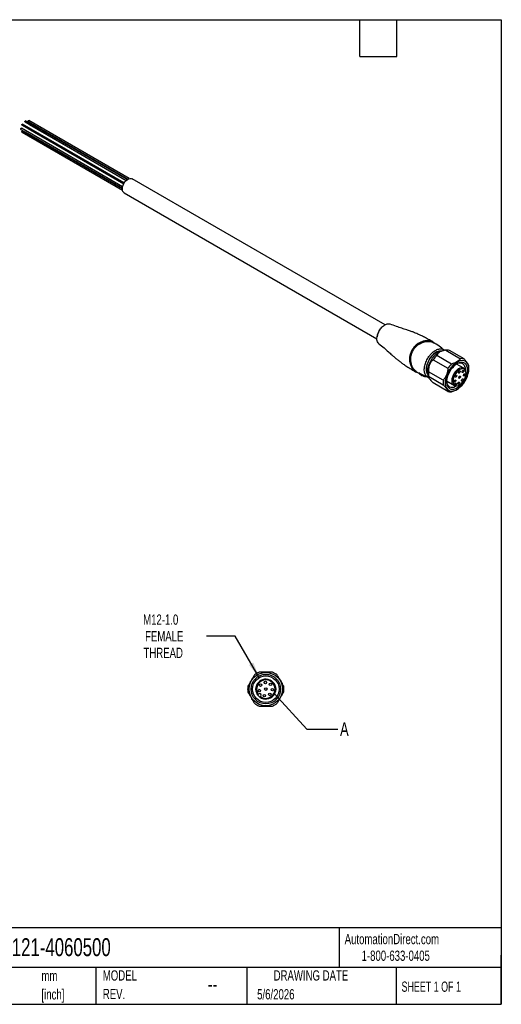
# Model space of a CAD drawing. Header units: millimetres. Extents: x 13 to 546, y 13 to 419.
# Tile 2 of 2: x 347 to 546, y 13 to 419. Entities that reach past the tile are written whole.
import ezdxf

# ---------------------------------------------------------------- set-up
doc = ezdxf.new("R2010")
doc.units = ezdxf.units.MM
doc.header["$LTSCALE"] = 2
doc.linetypes.add('SLD-Solid', pattern=[0])
doc.layers.add('DIMENSIONS', color=140, linetype='SLD-Solid', lineweight=25)
doc.layers.add('TEXT', color=140, linetype='SLD-Solid', lineweight=25)
doc.styles.add('SLDTEXTSTYLE0', font='TXT', dxfattribs={"width": 0.7})
doc.styles.add('SLDTEXTSTYLE1', font='TXT', dxfattribs={"width": 0.65})
doc.dimstyles.new('SLDDIMSTYLE5', dxfattribs={"dimtxt": 4.316016, "dimasz": 6.604, "dimexe": 0, "dimexo": 0.0625, "dimgap": 1.079004, "dimtad": 0, "dimtih": 1, "dimtoh": 1, "dimdec": 1, "dimrnd": 1e-09, "dimzin": 12, "dimdsep": 46, "dimtxsty": 'SLDTEXTSTYLE0', "dimsah": 1, "dimcen": 0, "dimadec": 0, "dimazin": 3, "dimtfac": 1, "dimtdec": 1, "dimtofl": 0, "dimtmove": 0, "dimatfit": 3, "dimfxl": 0, "dimfrac": 2, "dimtolj": 1, "dimtzin": 12, "dimarcsym": 0})
doc.dimstyles.new('SLDDIMSTYLE6', dxfattribs={"dimtxt": 0.18, "dimasz": 6.604, "dimexe": 0, "dimexo": 0.0625, "dimgap": 0, "dimtad": 0, "dimtih": 1, "dimtoh": 1, "dimdec": 0, "dimrnd": 1e-09, "dimzin": 0, "dimdsep": 46, "dimtxsty": 'Standard', "dimblk1": 'NONE', "dimblk2": 'NONE', "dimsah": 1, "dimcen": 0.09, "dimadec": 0, "dimazin": 0, "dimtfac": 6.604, "dimtdec": 0, "dimtofl": 0, "dimtmove": 0, "dimatfit": 3, "dimldrblk": 'NONE', "dimfxl": 0, "dimfrac": 2, "dimtolj": 1, "dimtzin": 0, "dimarcsym": 0})

# ---------------------------------------------------------------- blocks, each defined once
blk = doc.blocks.new('SW_NOTE_0')
at = {"layer": 'TEXT', "color": 0, "char_height": 4.233, "attachment_point": 1, "style": 'SLDTEXTSTYLE0'}
for s, insert in [('mm', (0, 5.46)), ('[inch]', (0, -2.19))]:
    blk.add_mtext(s, dxfattribs=dict(at, insert=insert))
blk = doc.blocks.new('SW_NOTE_0_6')
at = {"layer": 'TEXT', "color": 0, "char_height": 4.233, "attachment_point": 1, "style": 'SLDTEXTSTYLE0'}
for s, insert in [('MODEL', (0, 5.46)), ('REV.', (0, -2.19))]:
    blk.add_mtext(s, dxfattribs=dict(at, insert=insert))
blk = doc.blocks.new('_D_4')
at = {"layer": 'DIMENSIONS'}
for p, q in [((436.15, 164.71), (424.24, 164.71)), ((446.06, 147.55), (436.15, 164.71))]:
    blk.add_line(p, q, dxfattribs=at)
blk.add_solid([(446.06, 147.55), (443.64, 153.78), (441.88, 152.76)], dxfattribs=at)
at = {"layer": 'DIMENSIONS', "char_height": 4.233, "attachment_point": 1, "style": 'SLDTEXTSTYLE0'}
for s, insert in [('M12-1.0', (398.12, 173.6)), ('FEMALE', (398.92, 166.74)), ('THREAD', (398.28, 159.88))]:
    blk.add_mtext(s, dxfattribs=dict(at, insert=insert))
blk = doc.blocks.new('_None')

msp = doc.modelspace()

# ---------------------------------------------------------------- linework, layer by layer
for p, q in [((389.65, 350.13), (347.83, 374.27)), ((348.1, 375.57), (390.1, 351.32)), ((390.36, 351.77), (348.35, 376.02)), ((349.35, 376.89), (391.16, 352.75)), ((391.58, 353.1), (349.6, 377.34)), ((350.6, 377.02), (391.78, 353.24)), ((350.6, 374.13), (390.1, 351.32)), ((392.33, 353.52), (350.85, 377.46)), ((351.11, 375.87), (391.16, 352.75)), ((347.58, 373.83), (389.55, 349.6)), ((348.1, 372.69), (389.57, 348.74)), ((389.54, 349.35), (348.35, 373.13)), ((349.35, 372.81), (389.55, 349.6)), ((498.06, 293.16), (393.58, 353.48)), ((390.23, 347.68), (494.74, 287.35)), ((495.9, 291.01), (495.67, 290.68)), ((517.8, 286.1), (517.59, 286.18)), ((517.63, 286.13), (517.84, 286.04)), ((525.48, 276.98), (519.4, 280.5)), ((523.18, 282.69), (522.08, 282.54)), ((523.21, 282.69), (529.29, 279.18)), ((530.72, 279.06), (524.64, 282.57)), ((517.97, 278.72), (524.05, 275.21)), ((530.56, 275.27), (527.6, 276.98)), ((510.95, 273.72), (510.77, 273.79)), ((511.05, 273.77), (512.32, 273.07)), ((512.25, 273.04), (512.22, 272.98)), ((512.24, 273.18), (512.3, 273.14)), ((512.38, 273), (512.33, 272.93)), ((522.14, 270.3), (516.06, 273.81)), ((531.39, 274.08), (531.22, 274.47)), ((531.27, 274.37), (531.27, 274.61)), ((532.69, 274.94), (532.69, 275.43)), ((514.38, 272.08), (516.09, 271.46)), ((514.53, 271.87), (514.49, 271.81)), ((514.65, 271.73), (514.72, 271.86)), ((515.92, 271.87), (516.12, 271.4)), ((516.06, 271.9), (522.14, 268.39)), ((524.05, 265.68), (517.97, 269.19)), ((523.5, 269.93), (526.17, 268.4)), ((526.82, 268.02), (523.5, 269.93)), ((526.66, 268.45), (526.77, 268.62)), ((527.42, 268.25), (526.77, 268.62)), ((527.42, 268.25), (527.31, 268.07)), ((527.48, 267.99), (527.91, 268.05)), ((527.74, 266.45), (527.81, 266.49)), ((442.47, 145.82), (442.51, 145.91)), ((442.51, 145.91), (442.64, 146.11)), ((443.01, 138.76), (442.95, 138.69)), ((443.02, 138.74), (442.96, 138.68)), ((443.08, 138.51), (443.03, 138.57)), ((445.69, 140.59), (445.84, 140.74)), ((446.76, 139.82), (446.61, 139.67))]:
    msp.add_line(p, q)
at = {"flags": 128}
for points in [[(347.58, 373.83), (347.58, 373.83), (347.54, 373.88), (347.53, 373.95), (347.54, 374.04), (347.58, 374.13), (347.64, 374.2), (347.71, 374.26), (347.78, 374.28), (347.83, 374.27)], [(348.1, 375.57), (348.1, 375.57), (348.06, 375.62), (348.04, 375.69), (348.06, 375.78), (348.1, 375.87), (348.16, 375.95), (348.22, 376), (348.29, 376.03), (348.35, 376.02)], [(349.35, 376.89), (349.35, 376.89), (349.31, 376.94), (349.29, 377.01), (349.31, 377.1), (349.35, 377.19), (349.41, 377.27), (349.47, 377.32), (349.54, 377.35), (349.6, 377.34)], [(350.6, 377.02), (350.56, 377.06), (350.54, 377.13), (350.56, 377.22), (350.6, 377.31), (350.66, 377.39), (350.72, 377.45), (350.79, 377.47), (350.85, 377.46)], [(350.6, 374.13), (350.6, 374.13), (350.59, 374.13)], [(351.11, 375.87), (351.11, 375.87), (351.11, 375.88)], [(348.1, 372.69), (348.1, 372.69), (348.06, 372.73), (348.04, 372.8), (348.06, 372.89), (348.1, 372.98), (348.16, 373.06), (348.22, 373.12), (348.29, 373.14), (348.35, 373.13)], [(349.35, 372.81), (349.35, 372.81), (349.34, 372.81)], [(390.23, 347.68), (390, 347.85), (389.73, 348.24), (389.57, 348.76), (389.54, 349.37), (389.63, 350.05), (389.85, 350.76), (390.18, 351.46), (390.6, 352.11), (391.09, 352.68), (391.63, 353.14), (392.18, 353.46), (392.71, 353.62), (393.2, 353.62), (393.58, 353.48)], [(521.27, 282.34), (520.89, 282.35), (520.22, 282.25), (519.52, 281.99), (518.82, 281.58), (518.12, 281.03), (517.45, 280.37), (516.84, 279.61), (516.3, 278.77), (515.84, 277.88), (515.49, 276.97), (515.25, 276.06), (515.12, 275.18), (515.12, 274.36), (515.25, 273.63), (515.49, 273), (515.69, 272.68)], [(515.67, 272.8), (515.51, 273.06), (515.28, 273.71), (515.16, 274.47), (515.18, 275.31), (515.32, 276.21), (515.59, 277.14), (515.98, 278.07), (516.46, 278.97), (517.04, 279.8), (517.68, 280.55), (518.37, 281.19), (519.09, 281.7), (519.81, 282.06), (520.51, 282.26), (521.16, 282.29)], [(515.61, 273.65), (515.67, 274.57), (515.86, 275.54), (516.16, 276.53), (516.57, 277.52), (517.08, 278.48), (517.67, 279.38), (518.34, 280.21), (519.05, 280.94), (519.81, 281.55), (520.57, 282.03), (521.34, 282.36), (522.07, 282.54), (522.08, 282.54)], [(532.69, 274.94), (532.62, 275.81), (532.43, 276.58), (532.13, 277.24), (531.71, 277.76), (531.19, 278.14), (530.58, 278.36), (529.9, 278.42), (529.16, 278.32), (528.4, 278.06), (527.61, 277.64), (526.83, 277.08), (526.08, 276.39), (525.37, 275.59), (524.72, 274.71), (524.15, 273.75), (523.68, 272.75), (523.32, 271.74), (523.07, 270.74), (522.94, 269.77), (522.94, 268.86), (523.07, 268.04), (523.32, 267.32), (523.68, 266.73), (524.15, 266.28), (524.72, 265.98), (525.37, 265.84), (526.08, 265.86), (526.83, 266.04), (527.61, 266.38), (528.4, 266.87), (529.16, 267.5), (529.9, 268.24), (530.58, 269.09), (531.19, 270.01), (531.71, 270.99), (532.13, 272), (532.43, 273.01), (532.62, 274), (532.69, 274.94)], [(532.12, 274.61), (532.06, 275.42), (531.87, 276.13), (531.57, 276.73), (531.16, 277.19), (530.66, 277.51), (530.07, 277.67), (529.42, 277.67), (528.72, 277.52), (527.99, 277.21), (527.26, 276.75), (526.54, 276.16), (525.87, 275.45), (525.24, 274.65), (524.69, 273.77), (524.23, 272.85), (523.88, 271.91), (523.63, 270.97), (523.51, 270.06), (523.51, 269.22), (523.63, 268.46), (523.88, 267.8), (524.23, 267.27), (524.69, 266.88), (525.24, 266.64), (525.87, 266.55), (526.54, 266.63), (527.26, 266.87), (527.99, 267.25), (528.72, 267.78), (529.42, 268.43), (530.07, 269.19), (530.66, 270.03), (531.16, 270.93), (531.57, 271.87), (531.87, 272.81), (532.06, 273.74), (532.12, 274.61)], [(531.22, 274.47), (530.95, 274.94), (530.56, 275.27), (530.08, 275.44), (529.53, 275.44), (528.94, 275.27), (528.32, 274.94), (527.71, 274.47), (527.14, 273.87), (526.63, 273.18), (526.21, 272.42), (525.89, 271.62), (525.69, 270.83), (525.62, 270.08), (525.67, 269.41), (525.86, 268.84), (526.17, 268.4), (526.17, 268.4)], [(527.31, 268.07), (527.83, 268.04), (528.4, 268.18), (528.99, 268.47), (529.58, 268.92), (530.13, 269.49), (530.62, 270.15), (531.02, 270.88), (531.32, 271.65), (531.51, 272.4), (531.56, 273.11), (531.49, 273.75), (531.29, 274.28), (530.97, 274.67), (530.55, 274.91), (530.05, 274.99), (529.5, 274.9), (528.91, 274.65), (528.32, 274.24), (527.76, 273.71), (527.25, 273.06), (526.82, 272.35), (526.48, 271.59), (526.27, 270.83), (526.18, 270.1), (526.21, 269.44), (526.38, 268.88), (526.66, 268.45)], [(527.67, 272.17), (527.64, 272), (527.56, 271.82), (527.45, 271.67), (527.31, 271.56), (527.18, 271.51), (527.06, 271.53), (526.99, 271.62), (526.96, 271.76), (526.99, 271.93), (527.06, 272.11), (527.18, 272.27), (527.31, 272.37), (527.45, 272.42), (527.56, 272.4), (527.64, 272.31), (527.67, 272.17)], [(529.09, 273.88), (529.06, 273.71), (528.98, 273.53), (528.87, 273.37), (528.73, 273.26), (528.6, 273.22), (528.48, 273.24), (528.41, 273.33), (528.38, 273.47), (528.41, 273.64), (528.48, 273.82), (528.6, 273.97), (528.73, 274.08), (528.87, 274.13), (528.98, 274.11), (529.06, 274.02), (529.09, 273.88)], [(530.6, 274.1), (530.57, 273.92), (530.49, 273.75), (530.38, 273.59), (530.24, 273.48), (530.11, 273.44), (529.99, 273.46), (529.92, 273.55), (529.89, 273.69), (529.92, 273.86), (529.99, 274.04), (530.11, 274.19), (530.24, 274.3), (530.38, 274.35), (530.49, 274.33), (530.57, 274.24), (530.6, 274.1)], [(531.16, 272.68), (531.13, 272.51), (531.06, 272.33), (530.94, 272.18), (530.81, 272.07), (530.67, 272.02), (530.56, 272.04), (530.48, 272.13), (530.45, 272.27), (530.48, 272.44), (530.56, 272.62), (530.67, 272.77), (530.81, 272.88), (530.94, 272.93), (531.06, 272.91), (531.13, 272.82), (531.16, 272.68)], [(523.5, 269.94), (523.51, 269.73), (523.63, 269.01), (523.88, 268.4), (524.24, 267.91), (524.7, 267.57), (525.24, 267.38), (525.85, 267.36), (526.52, 267.49), (527.21, 267.78), (527.59, 268.01)], [(527.32, 270.15), (527.29, 269.98), (527.22, 269.8), (527.1, 269.65), (526.97, 269.54), (526.83, 269.49), (526.72, 269.51), (526.64, 269.6), (526.61, 269.74), (526.64, 269.91), (526.72, 270.09), (526.83, 270.25), (526.97, 270.35), (527.1, 270.4), (527.22, 270.38), (527.29, 270.29), (527.32, 270.15)], [(526.77, 268.62), (526.92, 268.83), (527.09, 268.97), (527.27, 269.03), (527.42, 269), (527.52, 268.88), (527.55, 268.7), (527.52, 268.48), (527.42, 268.25)], [(528.82, 269.29), (528.79, 269.11), (528.71, 268.94), (528.6, 268.78), (528.46, 268.67), (528.33, 268.63), (528.21, 268.65), (528.14, 268.74), (528.11, 268.88), (528.14, 269.05), (528.21, 269.23), (528.33, 269.38), (528.46, 269.49), (528.6, 269.54), (528.71, 269.51), (528.79, 269.43), (528.82, 269.29)], [(529.22, 271.72), (529.19, 271.54), (529.12, 271.37), (529, 271.21), (528.87, 271.1), (528.73, 271.06), (528.62, 271.08), (528.54, 271.17), (528.51, 271.31), (528.54, 271.48), (528.62, 271.66), (528.73, 271.81), (528.87, 271.92), (529, 271.97), (529.12, 271.94), (529.19, 271.86), (529.22, 271.72)], [(530.39, 270.6), (530.36, 270.43), (530.29, 270.25), (530.17, 270.09), (530.04, 269.99), (529.9, 269.94), (529.79, 269.96), (529.71, 270.05), (529.68, 270.19), (529.71, 270.36), (529.79, 270.54), (529.9, 270.69), (530.04, 270.8), (530.17, 270.85), (530.29, 270.83), (530.36, 270.74), (530.39, 270.6)], [(526.82, 268.02), (527.35, 267.98), (527.48, 267.99)]]:
    msp.add_lwpolyline(points, dxfattribs=at)
for centre, radius in [((448.81, 142.79), 6.9), ((448.81, 142.79), 6.1), ((448.81, 142.79), 5.5), ((446.12, 142.21), 0.5), ((446.61, 144.44), 0.5), ((448.62, 145.53), 0.5), ((448.81, 142.79), 0.5), ((450.75, 144.73), 0.5), ((451.55, 142.59), 0.5), ((448.24, 140.1), 0.5), ((450.46, 140.59), 0.5)]:
    msp.add_circle(centre, radius)
for centre, radius, start, end in [((528.05, 272.08), 12.07, 135.7784, 146.6324), ((523.66, 279.68), 3.04, 71.2455, 98.5355), ((534.13, 268.57), 12.07, 135.7784, 146.6324), ((528.92, 274.99), 2.38, 350.846, 123.6151), ((529.74, 276.17), 3.04, 71.2455, 98.5355), ((520.19, 273.54), 4.58, 178.5694, 201.3957), ((523.05, 272.85), 7.05, 172.2246, 187.7754), ((526.43, 275.45), 6.26, 359.8302, 8.2489), ((529.13, 269.34), 7.05, 172.2246, 187.7754), ((525.03, 268.56), 3.04, 251.2455, 278.5355), ((448.81, 142.79), 7.5, 111.0395, 128.9605), ((448.81, 142.79), 4.1, 234.122, 215.878), ((448.81, 142.79), 3.81, 234.8195, 215.1805), ((448.81, 142.79), 7.5, 51.0395, 68.9605), ((448.81, 142.79), 7.5, 171.0395, 188.9605), ((448.81, 142.79), 7.5, 351.0395, 8.9605), ((448.81, 142.79), 4.1, 215.878, 234.122), ((446.3, 140.28), 0.65, 315, 135), ((448.81, 142.79), 7.5, 231.0395, 248.9605), ((448.81, 142.79), 7.5, 291.0395, 308.9605)]:
    msp.add_arc(centre, radius, start, end)
for points, knots in [([(495.68, 290.67), (495.84, 290.93), (496.17, 291.45), (496.75, 292.14), (497.38, 292.72), (498.03, 293.17), (498.69, 293.48), (499.31, 293.61), (499.78, 293.62), (500.01, 293.52), (500.07, 293.5)], [0, 0, 0, 0, 0.134984, 0.2705705, 0.4062753, 0.5417518, 0.6772059, 0.8127648, 0.9483438, 1, 1, 1, 1]), ([(517.8, 286.1), (517.18, 286.46), (516.02, 287.13), (514.38, 288.02), (512.94, 288.73), (511.73, 289.29), (510.72, 289.72), (509.7, 290.14), (508.48, 290.6), (506.89, 291.16), (504.93, 291.74), (502.65, 292.49), (501.05, 293.13), (500.2, 293.47)], [0, 0, 0, 0, 0.1089095, 0.2043227, 0.2860733, 0.3541066, 0.4084004, 0.4537981, 0.5236514, 0.6132183, 0.7224105, 0.8512819, 1, 1, 1, 1]), ([(495.52, 285.37), (495.5, 285.38), (495.24, 285.49), (494.93, 286.05), (494.67, 286.99), (494.73, 288.17), (495.05, 289.44), (495.47, 290.26), (495.68, 290.67)], [0, 0, 0, 0, 0.014797, 0.21193, 0.40936, 0.606488, 0.803583, 1, 1, 1, 1]), ([(495.67, 290.68), (495.47, 290.28), (495.07, 289.48), (494.79, 288.6), (494.78, 288.21), (494.78, 288.19)], [0, 0, 0, 0, 0.487035, 0.975749, 1, 1, 1, 1]), ([(495.68, 290.67), (495.66, 290.68), (495.64, 290.69), (495.66, 290.68), (495.67, 290.68)], [0, 0, 0, 0, 0.571429, 1, 1, 1, 1]), ([(495.51, 285.35), (496.24, 284.79), (497.57, 283.74), (499.32, 282.19), (500.71, 280.86), (501.93, 279.8), (503.04, 278.88), (504.14, 278.02), (505.34, 277.14), (506.77, 276.16), (508.57, 275.02), (509.94, 274.24), (510.7, 273.8)], [0, 0, 0, 0, 0.150807, 0.277481, 0.380263, 0.459658, 0.530989, 0.602292, 0.673541, 0.757026, 0.865913, 1, 1, 1, 1]), ([(517.59, 286.18), (517.39, 286.28), (516.93, 286.49), (515.96, 286.63), (514.78, 286.61), (513.51, 286.33), (512.25, 285.81), (511.07, 285.03), (510.03, 284.04), (509.51, 283.24), (509.24, 282.84)], [0, 0, 0, 0, 0.096633, 0.225943, 0.355532, 0.484853, 0.613846, 0.742626, 0.871412, 1, 1, 1, 1]), ([(509.32, 282.8), (509.58, 283.2), (510.1, 283.99), (511.13, 284.97), (512.3, 285.74), (513.55, 286.27), (514.82, 286.55), (516, 286.58), (516.97, 286.44), (517.44, 286.22), (517.63, 286.13)], [0, 0, 0, 0, 0.1278498, 0.2559871, 0.3843252, 0.5131346, 0.6426249, 0.7727386, 0.9028144, 1, 1, 1, 1]), ([(509.67, 282.59), (510.48, 284.02), (513.33, 286.38), (516.76, 286.41), (517.94, 285.84), (518.07, 285.77)], [0, 0, 0, 0, 0.531246, 1.151033, 1.239554, 1.239554, 1.239554, 1.239554]), ([(518.41, 285.58), (518.41, 285.59), (518.29, 285.81), (518.04, 285.96), (517.8, 286.1)], [0, 0, 0, 0, 0.05305, 1, 1, 1, 1]), ([(517.84, 286.04), (518.08, 285.91), (518.33, 285.76), (518.45, 285.54), (518.45, 285.54)], [0, 0, 0, 0, 0.972343, 1, 1, 1, 1]), ([(522.61, 282.52), (521.91, 283.16), (520.51, 284.44), (518.83, 285.35), (518, 285.81)], [0, 0, 0, 0, 0.500498, 1, 1, 1, 1]), ([(509.24, 282.84), (508.83, 282.13), (508.24, 280.58), (508.13, 277.85), (509.06, 275.23), (510.15, 274.12), (510.7, 273.8)], [0, 0, 0, 0, 0.241872, 0.483745, 0.806241, 1.128738, 1.128738, 1.128738, 1.128738]), ([(510.77, 273.79), (510.22, 274.11), (509.13, 275.23), (508.21, 277.85), (508.32, 280.56), (508.91, 282.09), (509.32, 282.8)], [0, 0, 0, 0, 0.322497, 0.644993, 0.886865, 1.128738, 1.128738, 1.128738, 1.128738]), ([(510.37, 274.33), (510.14, 274.6), (509.67, 275.15), (509.12, 276.28), (508.75, 277.59), (508.63, 279.03), (508.8, 280.43), (509.16, 281.63), (509.52, 282.3), (509.67, 282.59)], [0, 0, 0, 0, 0.153231, 0.307407, 0.46003, 0.613045, 0.765744, 0.899306, 1, 1, 1, 1]), ([(515.61, 279.16), (515.8, 279.47), (516.19, 280.09), (516.86, 280.93), (517.59, 281.68), (518.35, 282.29), (519.13, 282.77), (519.9, 283.08), (520.64, 283.24), (521.4, 283.22), (522.04, 283.01), (522.38, 282.71), (522.51, 282.6)], [0, 0, 0, 0, 0.097584, 0.197996, 0.295616, 0.396092, 0.493358, 0.593435, 0.690862, 0.791112, 0.920483, 1, 1, 1, 1]), ([(523.21, 282.69), (522.65, 282.62), (522.18, 282.52), (521.35, 282.27), (521, 282.13), (520.38, 281.77), (520.13, 281.57), (519.7, 281.09), (519.53, 280.81), (519.4, 280.5)], [0, 0, 0, 0, 0.25, 0.25, 0.5, 0.5, 0.75, 0.75, 1, 1, 1, 1]), ([(516.09, 271.47), (516.05, 271.48), (515.8, 271.52), (515.4, 271.77), (514.94, 272.21), (514.58, 272.81), (514.35, 273.53), (514.25, 274.37), (514.28, 275.28), (514.44, 276.25), (514.72, 277.24), (515.11, 278.23), (515.44, 278.85), (515.61, 279.16)], [0, 0, 0, 0, 0.0179211, 0.115337, 0.2155769, 0.3129846, 0.4132156, 0.5106717, 0.6109575, 0.7083785, 0.8086313, 0.9030464, 1, 1, 1, 1]), ([(517.97, 278.72), (517.59, 278.4), (517.27, 278.07), (516.76, 277.38), (516.56, 277.01), (516.25, 276.22), (516.15, 275.8), (516.03, 274.87), (516.02, 274.37), (516.06, 273.81)], [0, 0, 0, 0, 0.25, 0.25, 0.5, 0.5, 0.75, 0.75, 1, 1, 1, 1]), ([(529.29, 279.18), (529.07, 278.92), (528.83, 278.68), (528.32, 278.25), (528.04, 278.06), (527.43, 277.7), (527.1, 277.54), (526.35, 277.25), (525.94, 277.11), (525.48, 276.98)], [0, 0, 0, 0, 0.25, 0.25, 0.5, 0.5, 0.75, 0.75, 1, 1, 1, 1]), ([(532.62, 276.35), (532.57, 276.52), (532.5, 276.7), (532.3, 277.08), (532.18, 277.28), (531.87, 277.71), (531.69, 277.95), (531.26, 278.46), (531.01, 278.74), (530.72, 279.06)], [0, 0, 0, 0, 0.25, 0.25, 0.5, 0.5, 0.75, 0.75, 1, 1, 1, 1]), ([(511.12, 273.73), (510.86, 273.88), (510.6, 274.03), (510.37, 274.33), (510.37, 274.33)], [0, 0, 0, 0, 0.986468, 1, 1, 1, 1]), ([(510.7, 273.8), (510.94, 273.67), (511.19, 273.52), (511.44, 273.53), (511.45, 273.53)], [0, 0, 0, 0, 0.947104, 1, 1, 1, 1]), ([(511.51, 273.52), (511.5, 273.52), (511.32, 273.51), (511.13, 273.62), (510.95, 273.72)], [0, 0, 0, 0, 0.040185, 1, 1, 1, 1]), ([(512.44, 273.13), (512.39, 273.16), (512.35, 273.18), (512.28, 273.22), (512.2, 273.25), (512.2, 273.21), (512.24, 273.18)], [-0.05909621, -0.05909621, -0.05909621, -0.05909621, -0.0441493, -0.0441493, -0.02648958, 0, 0, 0, 0]), ([(512.23, 272.96), (512.21, 272.98), (512.21, 272.99), (512.25, 272.98), (512.29, 272.96), (512.33, 272.93)], [0, 0, 0, 0, 0.5, 0.5, 1, 1, 1, 1]), ([(512.79, 272.55), (512.75, 272.57), (512.54, 272.68), (512.37, 272.83), (512.23, 272.96)], [0, 0, 0, 0, 0.226623, 1, 1, 1, 1]), ([(512.28, 273.14), (512.28, 273.13), (512.28, 273.12), (512.27, 273.09), (512.26, 273.07), (512.26, 273.05)], [0, 0, 0, 0, 0.27857, 0.5345949, 1, 1, 1, 1]), ([(512.29, 273.05), (512.3, 273.05), (512.31, 273.04), (512.33, 273.03), (512.36, 273.02), (512.38, 273)], [-0.02216108, -0.02216108, -0.02216108, -0.02216108, -0.01494691, -0.01494691, 0, 0, 0, 0]), ([(512.38, 273), (512.39, 273.03), (512.42, 273.08), (512.44, 273.12), (512.44, 273.13)], [0, 0, 0, 0, 0.428571, 1, 1, 1, 1]), ([(512.79, 272.54), (513.11, 272.37), (513.59, 272.12), (514.08, 271.93), (514.23, 271.87)], [0, 0, 0, 0, 0.678828, 1, 1, 1, 1]), ([(524.05, 275.21), (524, 274.7), (523.93, 274.23), (523.73, 273.35), (523.6, 272.94), (523.3, 272.15), (523.12, 271.77), (522.68, 271.03), (522.44, 270.67), (522.14, 270.3)], [0, 0, 0, 0, 0.25, 0.25, 0.5, 0.5, 0.75, 0.75, 1, 1, 1, 1]), ([(514.63, 271.73), (514.44, 271.78), (514.22, 271.84), (514.04, 271.95), (514.02, 271.96)], [0, 0, 0, 0, 0.901535, 1, 1, 1, 1]), ([(514.49, 271.81), (514.54, 271.79), (514.6, 271.76), (514.65, 271.73), (514.65, 271.72), (514.63, 271.73)], [0, 0, 0, 0, 0.5, 0.5, 1, 1, 1, 1]), ([(514.57, 272.01), (514.57, 272), (514.57, 271.96), (514.54, 271.9), (514.53, 271.87)], [0, 0, 0, 0, 0.571429, 1, 1, 1, 1]), ([(514.53, 271.87), (514.55, 271.86), (514.59, 271.85), (514.63, 271.84), (514.64, 271.83)], [-0.06412796, -0.06412796, -0.06412796, -0.06412796, -0.05037828, -0.04007998, -0.04007998, -0.04007998, -0.04007998]), ([(514.82, 271.86), (514.85, 271.85), (514.87, 271.85), (514.84, 271.88), (514.79, 271.91), (514.71, 271.95), (514.61, 271.99), (514.57, 272.01)], [-0.06412796, -0.06412796, -0.06412796, -0.06412796, -0.04581633, -0.0320826, -0.0320826, -0.01374969, 0, 0, 0, 0]), ([(514.69, 271.8), (514.7, 271.82), (514.73, 271.84), (514.76, 271.86), (514.77, 271.87), (514.77, 271.87)], [0, 0, 0, 0, 0.468636, 0.723344, 1, 1, 1, 1]), ([(516.06, 271.9), (516.02, 271.78), (516.03, 271.64), (516.15, 271.31), (516.25, 271.12), (516.56, 270.68), (516.76, 270.44), (517.27, 269.87), (517.59, 269.56), (517.97, 269.19)], [0, 0, 0, 0, 0.25, 0.25, 0.5, 0.5, 0.75, 0.75, 1, 1, 1, 1]), ([(522.14, 268.39), (522.44, 268.08), (522.68, 267.8), (523.12, 267.28), (523.3, 267.05), (523.6, 266.61), (523.73, 266.41), (523.93, 266.03), (524, 265.85), (524.05, 265.68)], [0, 0, 0, 0, 0.25, 0.25, 0.5, 0.5, 0.75, 0.75, 1, 1, 1, 1]), ([(525.48, 265.55), (525.96, 265.69), (526.78, 265.94), (527.44, 266.31), (527.72, 266.46)], [0, 0, 0, 0, 0.57922, 1, 1, 1, 1]), ([(444.09, 148.62), (443.85, 148.2), (443.62, 147.81), (443.18, 147.04), (442.96, 146.66), (442.53, 145.91), (442.31, 145.54), (441.87, 144.77), (441.64, 144.37), (441.4, 143.95)], [0, 0, 0, 0, 0.25, 0.25, 0.5, 0.5, 0.75, 0.75, 1, 1, 1, 1]), ([(451.5, 149.79), (451.02, 149.79), (450.56, 149.79), (449.67, 149.79), (449.24, 149.79), (448.37, 149.79), (447.94, 149.79), (447.05, 149.79), (446.6, 149.79), (446.11, 149.79)], [0, 0, 0, 0, 0.25, 0.25, 0.5, 0.5, 0.75, 0.75, 1, 1, 1, 1]), ([(456.22, 143.95), (455.98, 144.37), (455.75, 144.77), (455.3, 145.54), (455.09, 145.91), (454.65, 146.66), (454.44, 147.04), (453.99, 147.81), (453.76, 148.2), (453.52, 148.62)], [0, 0, 0, 0, 0.25, 0.25, 0.5, 0.5, 0.75, 0.75, 1, 1, 1, 1]), ([(454.83, 146.52), (455.06, 146.18), (455.37, 145.71), (455.53, 145.2), (455.57, 145.07)], [0, 0, 0, 0, 0.7459025, 1, 1, 1, 1]), ([(455.64, 144.95), (455.58, 145.13), (455.41, 145.69), (455.08, 146.2), (454.85, 146.54)], [0, 0, 0, 0, 0.315987, 1, 1, 1, 1]), ([(441.4, 141.62), (441.64, 141.2), (441.87, 140.81), (442.31, 140.04), (442.53, 139.66), (442.96, 138.91), (443.18, 138.54), (443.62, 137.77), (443.85, 137.37), (444.09, 136.95)], [0, 0, 0, 0, 0.25, 0.25, 0.5, 0.5, 0.75, 0.75, 1, 1, 1, 1]), ([(443.03, 138.57), (443, 138.61), (442.97, 138.65), (442.94, 138.7), (442.94, 138.7), (442.96, 138.68)], [0, 0, 0, 0, 0.5, 0.5, 1, 1, 1, 1]), ([(443.02, 138.71), (443.02, 138.72), (443.01, 138.73), (443.01, 138.75), (443.01, 138.76), (443.01, 138.76), (443.02, 138.75), (443.02, 138.74)], [0, 0, 0, 0, 0.152486, 0.377092, 0.592368, 0.799543, 1, 1, 1, 1]), ([(453.52, 136.95), (453.76, 137.37), (453.99, 137.77), (454.44, 138.54), (454.65, 138.91), (455.09, 139.66), (455.3, 140.04), (455.75, 140.81), (455.98, 141.2), (456.22, 141.62)], [0, 0, 0, 0, 0.25, 0.25, 0.5, 0.5, 0.75, 0.75, 1, 1, 1, 1]), ([(446.11, 135.79), (446.6, 135.79), (447.05, 135.79), (447.94, 135.79), (448.37, 135.79), (449.24, 135.79), (449.67, 135.79), (450.56, 135.79), (451.02, 135.79), (451.5, 135.79)], [0, 0, 0, 0, 0.25, 0.25, 0.5, 0.5, 0.75, 0.75, 1, 1, 1, 1])]:
    msp.add_open_spline(points, degree=3, knots=knots)
for points in [[(517.8, 286.1), (517.82, 286.09), (517.83, 286.07), (517.84, 286.04)], [(518.07, 285.77), (517.97, 285.83), (517.89, 285.92), (517.84, 286.04)], [(509.32, 282.8), (509.29, 282.81), (509.27, 282.83), (509.24, 282.84)], [(509.32, 282.8), (509.44, 282.73), (509.57, 282.65), (509.67, 282.59)], [(510.7, 273.8), (510.72, 273.79), (510.74, 273.79), (510.77, 273.79)], [(510.77, 273.79), (510.89, 273.81), (511.02, 273.79), (511.12, 273.73)], [(512.33, 272.93), (513.02, 272.5), (513.74, 272.12), (514.49, 271.81)], [(512.38, 273), (513.06, 272.57), (513.78, 272.18), (514.53, 271.87)], [(514.57, 272.01), (513.83, 272.32), (513.11, 272.7), (512.44, 273.13)], [(526.17, 268.4), (526.34, 268.41), (526.5, 268.43), (526.66, 268.45)], [(527.31, 268.07), (527.15, 268.06), (526.99, 268.04), (526.82, 268.02)], [(445.49, 140.38), (445.56, 140.46), (445.63, 140.52), (445.69, 140.59)], [(446.61, 139.67), (446.54, 139.6), (446.48, 139.54), (446.4, 139.46)]]:
    msp.add_open_spline(points, degree=3)
at = {"layer": 'TEXT'}
for p, q in [((12.7, 419.1), (546.1, 419.1)), ((487.68, 403.86), (487.68, 419.1)), ((502.92, 403.86), (502.92, 419.1)), ((546.1, 419.1), (546.1, 12.7)), ((487.68, 403.86), (502.92, 403.86)), ((546.1, 44.25), (12.7, 44.25)), ((479.15, 44.25), (479.15, 27.94)), ((546.1, 12.7), (546.1, 33.02)), ((546.1, 27.94), (12.7, 27.94)), ((378.6, 27.94), (378.6, 12.7)), ((440.93, 27.94), (440.93, 12.7)), ((502.7, 27.94), (502.7, 12.7)), ((12.7, 12.7), (546.1, 12.7))]:
    msp.add_line(p, q, dxfattribs=at)
msp.add_circle((448.81, 142.79), 4.1, dxfattribs=at)

# ---------------------------------------------------------------- block references
for name, p in [('SW_NOTE_0', (356.13, 21.12)), ('SW_NOTE_0_6', (381.47, 21.27))]:
    msp.add_blockref(name, p, dxfattribs=at)

# ---------------------------------------------------------------- texts
for s, insert, char_height, attachment_point, style in [('A', (479.5, 129.15), 5.64, 1, 'SLDTEXTSTYLE0'), ('AutomationDirect.com', (481.39, 41.75), 4.2333, 1, 'SLDTEXTSTYLE0'), ('7024-17121-4060500', (318.42, 39.99), 7.4083, 1, 'SLDTEXTSTYLE0'), ('1-800-633-0405', (488.38, 34.87), 4.2333, 1, 'SLDTEXTSTYLE0'), ('DRAWING DATE', (467.45, 26.73), 4.2333, 2, 'SLDTEXTSTYLE0'), ('--', (424.86, 24.2), 6.35, 1, 'SLDTEXTSTYLE0'), ('SHEET 1 OF 1', (504.88, 22.1), 4.2333, 1, 'SLDTEXTSTYLE1'), ('5/6/2026', (445.23, 18.96), 4.233, 1, 'SLDTEXTSTYLE0')]:
    msp.add_mtext(s, dxfattribs=dict(at, insert=insert, char_height=char_height, attachment_point=attachment_point, style=style))

# ---------------------------------------------------------------- dimensions: what is measured, and where the dimension line sits
at = {"layer": 'DIMENSIONS'}
dim = msp.add_diameter_dim_2p(p1=(451.56, 138.02), p2=(446.06, 147.55), text='M12-1.0\\PFEMALE\\PTHREAD', dimstyle='SLDDIMSTYLE5', override={"dimpost": '<>'}, dxfattribs=at)
dim.commit()
dim.dimension.update_dxf_attribs({"geometry": '_D_4', "text_midpoint": (409.99, 164.71), "dimtype": 163})

# ---------------------------------------------------------------- leaders
at = {"layer": 'TEXT', "has_arrowhead": 0}
msp.add_leader([(452.39, 140.8), (465.8, 126.33), (478.5, 126.33)], dimstyle='SLDDIMSTYLE6', dxfattribs=at)

doc.saveas('drawing.dxf')
